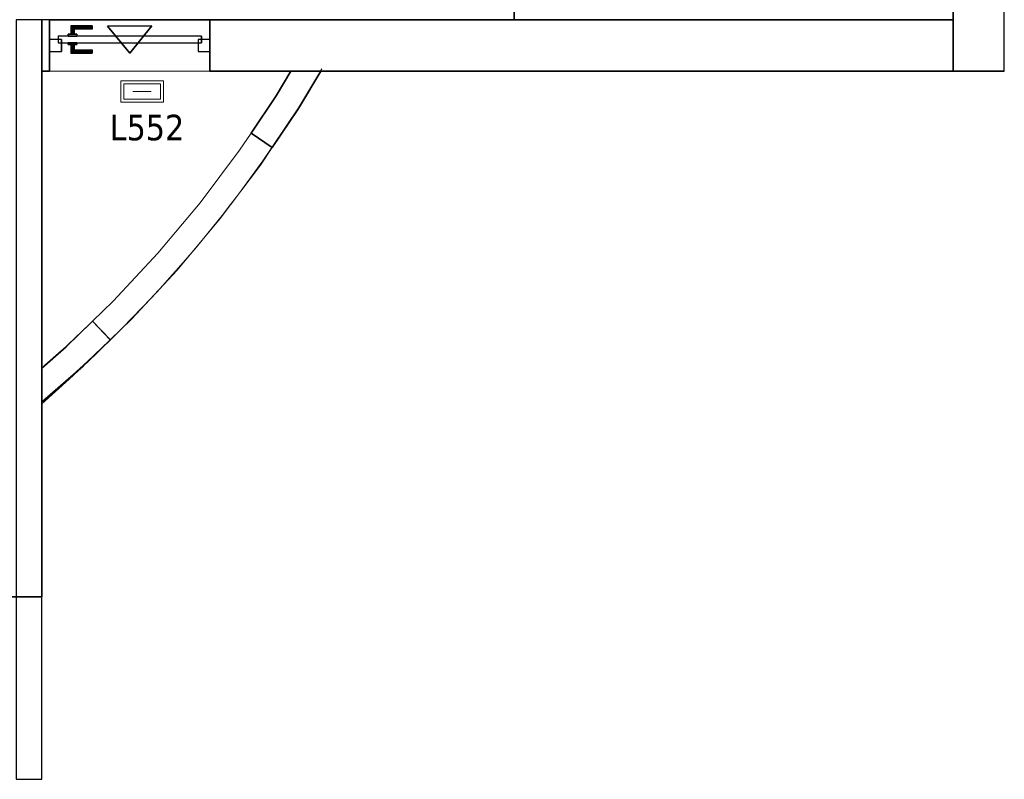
# Model space of a CAD drawing. Header units: metres. Extents: x 397.7 to 427.5, y 12.8 to 28.3.
# Tile 6 of 10: x 415.5 to 421.3, y 19.9 to 24.3. Entities that reach past the tile are written whole.
import ezdxf

# ---------------------------------------------------------------- set-up
doc = ezdxf.new("R2010")
doc.units = ezdxf.units.M
doc.layers.add('01_CARPINTERIA', color=5, linetype='Continuous', lineweight=25, true_color=0x0000ff)
doc.layers.add('01_SUELOS', color=7, linetype='Continuous', lineweight=25, true_color=0x007f00)
for name, color, linetype, lineweight in [('A-DETL-GENF-OTLN', 7, 'Continuous', 18), ('A-GENM-____-OTLN', 7, 'Continuous', 18), ('A-WALL-____-MCUT', 7, 'Continuous', 25), ('A-WALL-____-OTLN', 7, 'Continuous', 25), ('E-LITE-____-IDEN', 7, 'Continuous', 30)]:
    doc.layers.add(name, color=color, linetype=linetype, lineweight=lineweight)
doc.styles.add('Tahoma_4', font='tahoma.ttf', dxfattribs={"height": 0.15})

# ---------------------------------------------------------------- blocks, each defined once
blk = doc.blocks.new('Family - Mur PSC-156011-09_ENLLUMENAT_PSC')
at = {"layer": 'A-WALL-____-MCUT', "color": 253, "true_color": 0xaaaaaa}
for p, q in [((0.045, 0.3), (0, 0.3)), ((0, 0.3), (0, 0)), ((0.045, 0), (0.045, 0.3)), ((0.985, 0.3), (0.985, 0)), ((5.34, 0.3), (0.985, 0.3)), ((5.34, 0), (5.34, 0.3)), ((0, 0), (0.045, 0)), ((0.985, 0), (5.34, 0))]:
    blk.add_line(p, q, dxfattribs=at)
at = {"layer": 'A-WALL-____-OTLN', "color": 253, "true_color": 0xaaaaaa}
for p, q in [((0.045, 0.3), (0, 0.3)), ((0, 0.3), (0, 0)), ((0.045, 0), (0.045, 0.3)), ((0.985, 0.3), (0.985, 0)), ((0.985, 0.3), (5.34, 0.3)), ((5.34, 0.3), (5.34, 0)), ((0, 0), (0.045, 0)), ((0.985, 0), (5.34, 0))]:
    blk.add_line(p, q, dxfattribs=at)
at = {"layer": 'A-WALL-____-OTLN', "color": 253, "lineweight": 18, "true_color": 0xaaaaaa}
blk.add_line((0, 0), (5.34, 0), dxfattribs=at)
blk = doc.blocks.new('Family - Vano porta PSC-156015-09_ENLLUMENAT_PSC')
at = {"layer": 'A-GENM-____-OTLN', "color": 253, "true_color": 0xaaaaaa}
for p, q in [((415.6819, 24.3096), (415.6819, 24.0096)), ((416.6219, 24.3096), (415.6819, 24.3096)), ((415.6819, 24.3096), (415.6819, 24.0096)), ((415.6819, 24.3096), (416.6219, 24.3096)), ((416.6219, 24.0096), (416.6219, 24.3096)), ((416.6219, 24.3096), (416.6219, 24.0096)), ((415.6819, 24.0096), (416.6219, 24.0096)), ((416.6219, 24.0096), (415.6819, 24.0096))]:
    blk.add_line(p, q, dxfattribs=at)
blk = doc.blocks.new('Family - Mur PSC-156037-09_ENLLUMENAT_PSC')
at = {"layer": 'A-WALL-____-MCUT', "color": 253, "true_color": 0xaaaaaa}
for p, q in [((6.2945, -3.7951), (6.2078, -3.9398)), ((6.4693, -3.7951), (6.2945, -3.7951)), ((6.3345, -4.0203), (6.4693, -3.7951)), ((6.2078, -3.9398), (6.0607, -4.1588)), ((6.1852, -4.2424), (6.3345, -4.0203)), ((6.0607, -4.1588), (6.1852, -4.2424)), ((5.1318, -5.2619), (4.9766, -5.4123)), ((5.2362, -5.3696), (5.1318, -5.2619)), ((4.9766, -5.4123), (4.835, -5.5358)), ((5.0782, -5.5228), (5.2362, -5.3696)), ((4.835, -5.5358), (4.835, -5.7275)), ((4.8386, -5.7317), (5.0782, -5.5228)), ((4.835, -5.7275), (4.8386, -5.7317))]:
    blk.add_line(p, q, dxfattribs=at)
at = {"layer": 'A-WALL-____-OTLN', "color": 253, "true_color": 0xaaaaaa}
for p, q in [((6.2078, -3.9398), (6.2945, -3.7951)), ((6.2945, -3.7951), (6.4693, -3.7951)), ((6.4693, -3.7951), (6.3345, -4.0203)), ((6.0607, -4.1588), (6.2078, -3.9398)), ((6.3345, -4.0203), (6.1852, -4.2424)), ((6.0607, -4.1588), (6.1852, -4.2424)), ((5.1318, -5.2619), (4.9766, -5.4123)), ((5.2362, -5.3696), (5.1318, -5.2619)), ((4.835, -5.5358), (4.9766, -5.4123)), ((5.0782, -5.5228), (5.2362, -5.3696)), ((4.835, -5.7275), (4.835, -5.5358)), ((5.0782, -5.5228), (4.8386, -5.7317)), ((4.8386, -5.7317), (4.835, -5.7275))]:
    blk.add_line(p, q, dxfattribs=at)
at = {"layer": 'A-WALL-____-OTLN', "color": 253, "lineweight": 18, "true_color": 0xaaaaaa}
blk.add_arc((0, 0), 7.5, 310.17014, 329.70786, dxfattribs=at)
blk = doc.blocks.new('Family - Vano porta PSC-156039-09_ENLLUMENAT_PSC')
at = {"layer": 'A-GENM-____-OTLN', "color": 253, "true_color": 0xaaaaaa}
for p, q in [((0.9289, 1.2109), (0.8613, 1.1103)), ((0.8613, 1.1103), (0.9289, 1.2109)), ((1.0534, 1.1272), (0.9289, 1.2109)), ((0.9289, 1.2109), (1.0534, 1.1272)), ((0.8613, 1.1103), (0.6302, 0.8025)), ((0.6302, 0.8025), (0.8613, 1.1103)), ((0.9836, 1.0234), (1.0534, 1.1272)), ((1.0534, 1.1272), (0.9836, 1.0234)), ((0.7478, 0.7093), (0.9836, 1.0234)), ((0.9836, 1.0234), (0.7478, 0.7093)), ((0.6302, 0.8025), (0.3833, 0.5072)), ((0.3833, 0.5072), (0.6302, 0.8025)), ((0.4958, 0.4079), (0.7478, 0.7093)), ((0.7478, 0.7093), (0.4958, 0.4079)), ((0.3833, 0.5072), (0.1212, 0.2252)), ((0.1212, 0.2252), (0.3833, 0.5072)), ((0.2284, 0.1202), (0.4958, 0.4079)), ((0.4958, 0.4079), (0.2284, 0.1202)), ((0.1212, 0.2252), (0, 0.1077)), ((0, 0.1077), (0.1212, 0.2252)), ((0.1044, 0), (0.2284, 0.1202)), ((0.2284, 0.1202), (0.1044, 0)), ((0, 0.1077), (0.1044, 0)), ((0.1044, 0), (0, 0.1077))]:
    blk.add_line(p, q, dxfattribs=at)
blk = doc.blocks.new('Family - Forjat PSC-156053-09_ENLLUMENAT_PSC')
at = {"layer": '01_SUELOS', "color": 9, "true_color": 0xaad4aa}
for p, q in [((3.9, 3.7687), (0, 3.7687)), ((0, 3.7687), (3.9, 3.7687)), ((0, 3.7687), (0, 1.6075)), ((0, 1.6075), (0, 3.7687)), ((3.9, 0), (3.9, 3.7687)), ((3.9, 3.7687), (3.9, 0)), ((0, 1.6075), (1.3285, 1.6075)), ((1.3285, 1.6075), (0, 1.6075)), ((1.3285, 1.6075), (1.3285, 0)), ((1.3285, 0), (1.3285, 1.6075)), ((1.3285, 0), (3.9, 0)), ((3.9, 0), (1.3285, 0))]:
    blk.add_line(p, q, dxfattribs=at)
blk = doc.blocks.new('Family - Paviment PSC-156093-09_ENLLUMENAT_PSC')
at = {"layer": '01_SUELOS', "color": 9, "true_color": 0xaad4aa}
for p, q in [((17.553, 11.0606), (17.553, 10.7606)), ((17.553, 10.7606), (17.553, 11.0606)), ((18.493, 11.0606), (17.553, 11.0606)), ((17.553, 11.0606), (18.493, 11.0606)), ((17.8931, 11.0238), (18.1529, 11.0258)), ((18.1529, 11.0258), (17.8931, 11.0238)), ((18.0242, 10.8643), (17.8931, 11.0238)), ((17.8931, 11.0238), (18.0242, 10.8643)), ((18.1529, 11.0258), (18.0242, 10.8643)), ((18.0242, 10.8643), (18.1529, 11.0258)), ((18.493, 10.7606), (18.493, 11.0606)), ((18.493, 11.0606), (18.493, 10.7606)), ((17.508, 10.7606), (17.508, 9.0198)), ((17.508, 9.0198), (17.508, 10.7606)), ((17.553, 10.7606), (17.508, 10.7606)), ((17.508, 10.7606), (17.553, 10.7606)), ((18.9675, 10.7606), (18.493, 10.7606)), ((18.493, 10.7606), (18.9675, 10.7606)), ((18.8808, 10.6158), (18.9675, 10.7606)), ((18.9675, 10.7606), (18.8808, 10.6158)), ((19.1424, 10.7606), (19.0182, 10.5501)), ((19.0182, 10.5501), (19.1424, 10.7606)), ((23.148, 10.7606), (19.1424, 10.7606)), ((19.1424, 10.7606), (23.148, 10.7606)), ((18.7337, 10.3969), (18.8808, 10.6158)), ((18.8808, 10.6158), (18.7337, 10.3969)), ((19.0177, 10.5505), (18.8582, 10.3132)), ((18.8582, 10.3132), (19.0177, 10.5505)), ((19.0182, 10.5501), (19.0177, 10.5505)), ((19.0177, 10.5505), (19.0182, 10.5501)), ((18.8582, 10.3132), (18.7337, 10.3969)), ((18.7337, 10.3969), (18.8582, 10.3132)), ((17.7813, 9.271), (17.8048, 9.2938)), ((17.8048, 9.2938), (17.7813, 9.271)), ((17.8048, 9.2938), (17.9092, 9.186)), ((17.9092, 9.186), (17.8048, 9.2938)), ((17.6228, 9.1199), (17.7813, 9.271)), ((17.7813, 9.271), (17.6228, 9.1199)), ((17.9023, 9.1787), (17.8253, 9.1029)), ((17.8253, 9.1029), (17.9023, 9.1787)), ((17.9092, 9.186), (17.902, 9.179)), ((17.902, 9.179), (17.9092, 9.186)), ((17.902, 9.179), (17.9023, 9.1787)), ((17.9023, 9.1787), (17.902, 9.179)), ((17.508, 9.0198), (17.6228, 9.1199)), ((17.6228, 9.1199), (17.508, 9.0198)), ((17.8253, 9.1029), (17.7474, 9.028)), ((17.7474, 9.028), (17.8253, 9.1029)), ((17.7474, 9.028), (17.6686, 8.9542)), ((17.6686, 8.9542), (17.7474, 9.028)), ((17.6686, 8.9542), (17.5887, 8.8814)), ((17.5887, 8.8814), (17.6686, 8.9542)), ((17.5887, 8.8814), (17.508, 8.8097)), ((17.508, 8.8097), (17.5887, 8.8814)), ((17.508, 8.8097), (17.508, 7.6797)), ((17.508, 7.6797), (17.508, 8.8097)), ((17.508, 7.6797), (11.4559, 7.6797)), ((11.4559, 7.6797), (17.508, 7.6797))]:
    blk.add_line(p, q, dxfattribs=at)
blk = doc.blocks.new('Family - Mur PSC-156098-09_ENLLUMENAT_PSC')
at = {"layer": 'A-WALL-____-MCUT', "color": 253, "true_color": 0xaaaaaa}
for p, q in [((2.5631, 0.3), (0, 0.3)), ((0, 0.3), (0, 0)), ((3.1987, 0.3), (2.5631, 0.3)), ((4.0487, 0.3), (3.1987, 0.3)), ((4.0487, 0), (4.0487, 0.3)), ((0, 0), (2.5631, 0)), ((2.5631, 0), (3.1987, 0)), ((3.1987, 0), (4.0487, 0))]:
    blk.add_line(p, q, dxfattribs=at)
at = {"layer": 'A-WALL-____-OTLN', "color": 253, "true_color": 0xaaaaaa}
for p, q in [((4.0487, 0.3), (0, 0.3)), ((0, 0.3), (0, 0)), ((4.0487, 0), (4.0487, 0.3)), ((0, 0), (4.0487, 0))]:
    blk.add_line(p, q, dxfattribs=at)
at = {"layer": 'A-WALL-____-OTLN', "color": 253, "lineweight": 18, "true_color": 0xaaaaaa}
blk.add_line((-0.1501, 0), (4.0487, 0), dxfattribs=at)
blk = doc.blocks.new('Family - LONDR55-XX_ZZ-ARQ-CAA-M3D-Londres55-156128-09_ENLLUMENAT_PSC')
at = {"layer": '01_CARPINTERIA', "color": 161, "true_color": 0xaaaaff}
for p, q in [((0.1263, 0.1487), (0.125, 0.15)), ((0.125, 0.15), (0.125, 0.1)), ((0.125, 0.15), (0.1263, 0.1487)), ((0.25, 0.15), (0.125, 0.15)), ((0.13, 0.145), (0.1263, 0.1487)), ((0.1263, 0.1487), (0.1263, 0.1)), ((0.1263, 0.1487), (0.1263, 0.1)), ((0.1263, 0.1487), (0.13, 0.145)), ((0.25, 0.1487), (0.1263, 0.1487)), ((0.25, 0.1487), (0.1263, 0.1487)), ((0.135, 0.14), (0.13, 0.145)), ((0.13, 0.145), (0.13, 0.1)), ((0.13, 0.145), (0.13, 0.1)), ((0.13, 0.145), (0.135, 0.14)), ((0.25, 0.145), (0.13, 0.145)), ((0.25, 0.145), (0.13, 0.145)), ((0.135, 0.1), (0.135, 0.14)), ((0.135, 0.14), (0.135, 0.1)), ((0.135, 0.14), (0.14, 0.135)), ((0.14, 0.135), (0.135, 0.14)), ((0.135, 0.14), (0.25, 0.14)), ((0.25, 0.14), (0.135, 0.14)), ((0.14, 0.135), (0.14, 0.1)), ((0.14, 0.135), (0.1437, 0.1313)), ((0.1437, 0.1313), (0.14, 0.135)), ((0.14, 0.135), (0.14, 0.1)), ((0.25, 0.135), (0.14, 0.135)), ((0.25, 0.135), (0.14, 0.135)), ((0.1437, 0.1313), (0.1437, 0.1)), ((0.1437, 0.1313), (0.145, 0.13)), ((0.145, 0.13), (0.1437, 0.1313)), ((0.1437, 0.1313), (0.1437, 0.1)), ((0.25, 0.1313), (0.1437, 0.1313)), ((0.25, 0.1313), (0.1437, 0.1313)), ((0.145, 0.13), (0.145, 0.1)), ((0.25, 0.13), (0.145, 0.13)), ((0.25, 0.1487), (0.25, 0.15)), ((0.25, 0.15), (0.25, 0.1487)), ((0.25, 0.145), (0.25, 0.1487)), ((0.25, 0.1487), (0.25, 0.145)), ((0.25, 0.145), (0.25, 0.14)), ((0.25, 0.14), (0.25, 0.145)), ((0.25, 0.14), (0.25, 0.135)), ((0.25, 0.135), (0.25, 0.14)), ((0.25, 0.135), (0.25, 0.1313)), ((0.25, 0.1313), (0.25, 0.135)), ((0.25, 0.1313), (0.25, 0.13)), ((0.25, 0.13), (0.25, 0.1313)), ((0.07, 0.07), (0, 0.07)), ((0, 0.07), (0, 0)), ((0.07, 0.07), (0, 0.07)), ((0, 0.07), (0, 0)), ((0.89, 0.09), (0.05, 0.09)), ((0.05, 0.09), (0.05, 0.05)), ((0.89, 0.09), (0.05, 0.09)), ((0.05, 0.09), (0.05, 0.05)), ((0.07, 0), (0.07, 0.07)), ((0.07, 0.07), (0.07, 0)), ((0.16, 0.1), (0.11, 0.1)), ((0.11, 0.1), (0.16, 0.1)), ((0.11, 0.1), (0.11, 0.09)), ((0.11, 0.09), (0.11, 0.1)), ((0.16, 0.09), (0.11, 0.09)), ((0.11, 0.09), (0.16, 0.09)), ((0.1263, 0.1), (0.125, 0.1)), ((0.125, 0.1), (0.1263, 0.1)), ((0.13, 0.1), (0.1263, 0.1)), ((0.1263, 0.1), (0.13, 0.1)), ((0.135, 0.1), (0.13, 0.1)), ((0.13, 0.1), (0.135, 0.1)), ((0.14, 0.1), (0.135, 0.1)), ((0.135, 0.1), (0.14, 0.1)), ((0.14, 0.1), (0.1437, 0.1)), ((0.1437, 0.1), (0.14, 0.1)), ((0.1437, 0.1), (0.145, 0.1)), ((0.145, 0.1), (0.1437, 0.1)), ((0.16, 0.1), (0.16, 0.09)), ((0.16, 0.1), (0.16, 0.09)), ((0.94, 0.07), (0.87, 0.07)), ((0.87, 0.07), (0.87, 0)), ((0.94, 0.07), (0.87, 0.07)), ((0.87, 0.07), (0.87, 0)), ((0.89, 0.05), (0.89, 0.09)), ((0.89, 0.09), (0.89, 0.05)), ((0.94, 0), (0.94, 0.07)), ((0.94, 0.07), (0.94, 0)), ((0, 0), (0.07, 0)), ((0, 0), (0.07, 0)), ((0.05, 0.05), (0.89, 0.05)), ((0.05, 0.05), (0.89, 0.05)), ((0.11, 0.05), (0.16, 0.05)), ((0.16, 0.05), (0.11, 0.05)), ((0.11, 0.05), (0.11, 0.04)), ((0.11, 0.04), (0.11, 0.05)), ((0.11, 0.04), (0.16, 0.04)), ((0.16, 0.04), (0.11, 0.04)), ((0.1263, 0.04), (0.125, 0.04)), ((0.125, 0.04), (0.1263, 0.04)), ((0.125, 0.04), (0.125, -0.01)), ((0.13, 0.04), (0.1263, 0.04)), ((0.1263, 0.04), (0.13, 0.04)), ((0.1263, 0.04), (0.1263, -0.0087)), ((0.1263, 0.04), (0.1263, -0.0087)), ((0.13, 0.04), (0.135, 0.04)), ((0.135, 0.04), (0.13, 0.04)), ((0.13, 0.04), (0.13, -0.005)), ((0.13, 0.04), (0.13, -0.005)), ((0.135, 0.04), (0.14, 0.04)), ((0.14, 0.04), (0.135, 0.04)), ((0.135, 0), (0.135, 0.04)), ((0.135, 0.04), (0.135, 0)), ((0.14, 0.005), (0.135, 0)), ((0.135, 0), (0.14, 0.005)), ((0.25, 0), (0.135, 0)), ((0.135, 0), (0.25, 0)), ((0.14, 0.04), (0.1437, 0.04)), ((0.1437, 0.04), (0.14, 0.04)), ((0.14, 0.04), (0.14, 0.005)), ((0.14, 0.04), (0.14, 0.005)), ((0.1437, 0.0087), (0.14, 0.005)), ((0.14, 0.005), (0.1437, 0.0087)), ((0.14, 0.005), (0.25, 0.005)), ((0.14, 0.005), (0.25, 0.005)), ((0.1437, 0.04), (0.145, 0.04)), ((0.145, 0.04), (0.1437, 0.04)), ((0.1437, 0.04), (0.1437, 0.0087)), ((0.1437, 0.04), (0.1437, 0.0087)), ((0.145, 0.01), (0.1437, 0.0087)), ((0.1437, 0.0087), (0.145, 0.01)), ((0.1437, 0.0087), (0.25, 0.0087)), ((0.1437, 0.0087), (0.25, 0.0087)), ((0.145, 0.04), (0.145, 0.01)), ((0.145, 0.01), (0.25, 0.01)), ((0.16, 0.05), (0.16, 0.04)), ((0.16, 0.05), (0.16, 0.04)), ((0.25, 0.0087), (0.25, 0.01)), ((0.25, 0.01), (0.25, 0.0087)), ((0.25, 0.005), (0.25, 0.0087)), ((0.25, 0.0087), (0.25, 0.005)), ((0.25, 0.005), (0.25, 0)), ((0.25, 0), (0.25, 0.005)), ((0.25, 0), (0.25, -0.005)), ((0.25, -0.005), (0.25, 0)), ((0.87, 0), (0.94, 0)), ((0.87, 0), (0.94, 0)), ((0.125, -0.01), (0.1263, -0.0087)), ((0.1263, -0.0087), (0.125, -0.01)), ((0.125, -0.01), (0.25, -0.01)), ((0.1263, -0.0087), (0.13, -0.005)), ((0.13, -0.005), (0.1263, -0.0087)), ((0.1263, -0.0087), (0.25, -0.0087)), ((0.1263, -0.0087), (0.25, -0.0087)), ((0.13, -0.005), (0.135, 0)), ((0.135, 0), (0.13, -0.005)), ((0.13, -0.005), (0.25, -0.005)), ((0.13, -0.005), (0.25, -0.005)), ((0.25, -0.005), (0.25, -0.0087)), ((0.25, -0.0087), (0.25, -0.005)), ((0.25, -0.0087), (0.25, -0.01)), ((0.25, -0.01), (0.25, -0.0087))]:
    blk.add_line(p, q, dxfattribs=at)
blk = doc.blocks.new('Family - Porta PSC-156129-09_ENLLUMENAT_PSC')
blk.add_blockref('Family - LONDR55-XX_ZZ-ARQ-CAA-M3D-Londres55-156128-09_ENLLUMENAT_PSC', (0, 0))
blk = doc.blocks.new('Family - Mur PSC-156135-09_ENLLUMENAT_PSC')
at = {"layer": 'A-WALL-____-MCUT', "color": 253, "true_color": 0xaaaaaa}
for p, q in [((4.4509, 0.15), (0, 0.15)), ((0, 0.15), (0, 0)), ((4.4509, 0), (4.4509, 0.15)), ((0, 0), (4.4509, 0))]:
    blk.add_line(p, q, dxfattribs=at)
at = {"layer": 'A-WALL-____-OTLN', "color": 253, "true_color": 0xaaaaaa}
for p, q in [((4.4509, 0.15), (0, 0.15)), ((0, 0.15), (0, 0)), ((4.4509, 0), (4.4509, 0.15)), ((0, 0), (4.4509, 0))]:
    blk.add_line(p, q, dxfattribs=at)
at = {"layer": 'A-WALL-____-OTLN', "color": 253, "lineweight": 18, "true_color": 0xaaaaaa}
blk.add_line((0, 0), (4.4509, 0), dxfattribs=at)
blk = doc.blocks.new('LONDR55-XX_ZZ-ARQ-CAA-M3D-Londres55_ifc-1-09_ENLLUMENAT_PSC')
at = {"layer": '01_CARPINTERIA', "color": 253, "lineweight": 18, "true_color": 0xaaaaaa}
blk.add_blockref('Family - Porta PSC-156129-09_ENLLUMENAT_PSC', (415.6819, 24.1246), dxfattribs=at)
at = {"layer": '01_SUELOS', "color": 253, "lineweight": 18, "true_color": 0xaaaaaa}
for name, p in [('Family - Forjat PSC-156053-09_ENLLUMENAT_PSC', (417.0769, 24.3096)), ('Family - Paviment PSC-156093-09_ENLLUMENAT_PSC', (398.1289, 13.249))]:
    blk.add_blockref(name, p, dxfattribs=at)
at = {"layer": 'A-GENM-____-OTLN', "color": 253, "lineweight": 18, "true_color": 0xaaaaaa}
for name, p in [('Family - Vano porta PSC-156015-09_ENLLUMENAT_PSC', (0, 0)), ('Family - Vano porta PSC-156039-09_ENLLUMENAT_PSC', (415.9337, 22.435))]:
    blk.add_blockref(name, p, dxfattribs=at)
at = {"layer": 'A-WALL-____-OTLN', "color": 253, "lineweight": 18, "true_color": 0xaaaaaa}
for name, p, rotation in [('Family - Mur PSC-156098-09_ENLLUMENAT_PSC', (420.9769, 28.0582), 270), ('Family - Mur PSC-156135-09_ENLLUMENAT_PSC', (415.6369, 19.8587), 90)]:
    blk.add_blockref(name, p, dxfattribs=dict(at, rotation=rotation))
for name, p in [('Family - Mur PSC-156011-09_ENLLUMENAT_PSC', (415.6369, 24.0096)), ('Family - Mur PSC-156037-09_ENLLUMENAT_PSC', (410.802, 27.8046))]:
    blk.add_blockref(name, p, dxfattribs=at)
blk = doc.blocks.new('ZYR_06_03 Emer Sostre Rect - 06 Emergencia Estanca 01-547978-09_ENLLUMENAT_PSC')
at = {"layer": 'A-DETL-GENF-OTLN', "color": 6, "true_color": 0xff00ff}
for p, q in [((-0.125, 0.0625), (0.125, 0.0625)), ((-0.125, -0.0625), (-0.125, 0.0625)), ((0.125, 0.0625), (0.125, -0.0625)), ((-0.1071, 0.0446), (0.1071, 0.0446)), ((-0.1071, -0.0446), (-0.1071, 0.0446)), ((-0.0536, 0), (0.0536, 0)), ((0.1071, 0.0446), (0.1071, -0.0446)), ((0.1071, -0.0446), (-0.1071, -0.0446)), ((0.125, -0.0625), (-0.125, -0.0625))]:
    blk.add_line(p, q, dxfattribs=at)

msp = doc.modelspace()

# ---------------------------------------------------------------- block references
at = {"lineweight": 5}
msp.add_blockref('LONDR55-XX_ZZ-ARQ-CAA-M3D-Londres55_ifc-1-09_ENLLUMENAT_PSC', (0, 0), dxfattribs=at)
at = {"layer": 'A-DETL-GENF-OTLN', "color": 6, "true_color": 0xff00ff}
msp.add_blockref('ZYR_06_03 Emer Sostre Rect - 06 Emergencia Estanca 01-547978-09_ENLLUMENAT_PSC', (416.2243, 23.8901), dxfattribs=at)

# ---------------------------------------------------------------- next in the draw order: texts
at = {"layer": 'E-LITE-____-IDEN', "insert": (416.0349, 23.7534), "char_height": 0.15, "width": 0.517088, "attachment_point": 1, "style": 'Tahoma_4', "bg_fill": 3, "box_fill_scale": 1.25, "bg_fill_color": 256, "bg_fill_true_color": 13158600, "bg_fill_transparency": 0}
msp.add_mtext('L552', dxfattribs=at)

doc.saveas('drawing.dxf')
